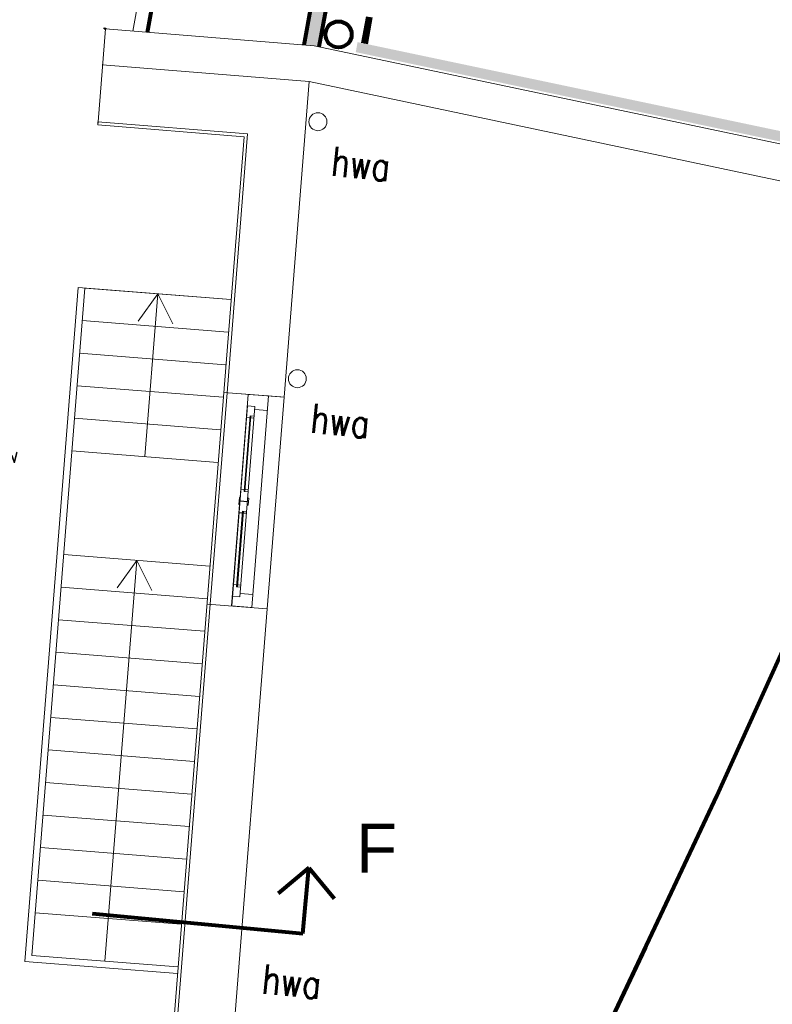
# Model space of a CAD drawing. Header units: millimetres. Extents: x -34570 to 24172, y 36800 to 73669.
# Tile 9 of 91: x -24789 to -20176, y 59877 to 65908. Entities that reach past the tile are written whole.
import ezdxf

# ---------------------------------------------------------------- set-up
doc = ezdxf.new("R2010")
doc.units = ezdxf.units.MM
doc.layers.get('0').update_dxf_attribs({"color": 253})
for name, color, linetype, lineweight in [('Algemeen', 253, 'Continuous', 9), ('Algemeen01', 253, 'Continuous', 80), ('B21-BUITENWANDEN_1', 253, 'Continuous', 9), ('B22-BINNENWANDEN_1', 253, 'Continuous', 9), ('B24-TRAPPEN-HELLINGEN', 253, 'Continuous', 9), ('B31-WANDOPENING-BUITEN', 253, 'Continuous', 9), ('K24-TRAPPEN-HELLINGEN', 253, 'Continuous', 9), ('Standard', 253, 'Continuous', 9), ('XR$4$Algemeen01', 253, 'Continuous', 80), ('XR$4$B22-BINNENWANDEN', 253, 'Continuous', 9), ('XR$4$STANDARD', 253, 'Continuous', 9)]:
    doc.layers.add(name, color=color, linetype=linetype, lineweight=lineweight)
doc.layers.add('XR$4$Filling', color=253, linetype='Continuous')
doc.styles.add('ARIAL', font='arial.ttf')
doc.styles.add('ISOCT3', font='isoct3.shx')
doc.styles.add('TXT', font='txt.shx')

msp = doc.modelspace()

# ---------------------------------------------------------------- hatches: boundary and pattern name
h = msp.add_hatch(color=256)
h.paths.add_polyline_path([(-24261.37746, 65851.07185), (-24260.92819, 65856.57586), (-24271.93621, 65857.47442), (-24272.38549, 65851.9704)])
h.paths.add_polyline_path([(-24267.90367, 65854.83663), (-24265.70206, 65854.65692), (-24265.66462, 65855.11559), (-24264.6387, 65854.1084), (-24265.81438, 65853.28092), (-24265.77694, 65853.73959), (-24267.97855, 65853.9193)], flags=16)
h.paths.add_polyline_path([(-24269.12055, 65855.76707), (-24269.99769, 65854.81197), (-24269.89803, 65854.5377), (-24268.49151, 65854.42289), (-24268.52895, 65853.96423), (-24269.17109, 65854.01664), (-24269.2254, 65853.3512), (-24269.55367, 65853.25419), (-24269.79986, 65853.01636), (-24269.90813, 65852.69163), (-24271.11808, 65852.7904), (-24271.31887, 65854.00727), (-24270.46199, 65853.93733), (-24270.69461, 65854.58426), (-24270.55085, 65856.34554), (-24271.83512, 65856.45037), (-24271.79768, 65856.90904), (-24270.05474, 65856.76677), (-24270.17448, 65855.29981), (-24269.56636, 65855.96198), (-24269.4669, 65857.18051), (-24269.00823, 65857.14307)], flags=16)
h.paths.add_polyline_path([(-24269.35795, 65852.10655), (-24269.56997, 65852.23084), (-24269.70706, 65852.43482), (-24269.74207, 65852.67808), (-24269.66807, 65852.91244), (-24269.49972, 65853.09148), (-24269.27035, 65853.17975), (-24269.02539, 65853.15975), (-24268.81338, 65853.03546), (-24268.67628, 65852.83148), (-24268.64127, 65852.58822), (-24268.71527, 65852.35386), (-24268.88363, 65852.17482), (-24269.113, 65852.08655)], flags=16)
h.paths.add_polyline_path([(-24262.05143, 65851.86562), (-24264.25303, 65852.04533), (-24263.92356, 65856.08161), (-24261.72196, 65855.9019)], flags=16)
at = {"layer": 'XR$4$Filling'}
msp.add_hatch(color=256, dxfattribs=at).paths.add_polyline_path([(-22955.16219, 65741.58528), (-22913.52304, 65972.43714), (-23002.0938, 65988.41279), (-23044.77853, 65751.76409), (-22984.16305, 65746.81621)])

# ---------------------------------------------------------------- linework, layer by layer
for p, q in [((-24272.38549, 65851.9704), (-24271.93621, 65857.47442)), ((-24271.93621, 65857.47442), (-24260.92819, 65856.57586)), ((-24271.83512, 65856.45037), (-24271.79768, 65856.90904)), ((-24270.55085, 65856.34554), (-24271.83512, 65856.45037)), ((-24271.79768, 65856.90904), (-24270.05474, 65856.76677)), ((-24270.69461, 65854.58426), (-24270.55085, 65856.34554)), ((-24270.55085, 65856.34554), (-24270.69461, 65854.58426)), ((-24270.05474, 65856.76677), (-24270.17448, 65855.29981)), ((-24270.17448, 65855.29981), (-24269.56636, 65855.96198)), ((-24269.12055, 65855.76707), (-24269.99769, 65854.81197)), ((-24269.56636, 65855.96198), (-24269.4669, 65857.18051)), ((-24269.4669, 65857.18051), (-24269.00823, 65857.14307)), ((-24269.00823, 65857.14307), (-24269.12055, 65855.76707)), ((-24264.25303, 65852.04533), (-24263.92356, 65856.08161)), ((-24263.92356, 65856.08161), (-24261.72196, 65855.9019)), ((-24261.72196, 65855.9019), (-24262.05143, 65851.86562)), ((-24261.37746, 65851.07185), (-24260.92819, 65856.57586)), ((-24272.38549, 65851.9704), (-24261.37746, 65851.07185)), ((-24271.11808, 65852.7904), (-24271.31887, 65854.00727)), ((-24271.31887, 65854.00727), (-24270.84608, 65853.96868)), ((-24269.90813, 65852.69163), (-24271.11808, 65852.7904)), ((-24270.84608, 65853.96868), (-24270.72252, 65853.21983)), ((-24270.72252, 65853.21983), (-24270.18832, 65853.17623)), ((-24270.18832, 65853.17623), (-24270.69461, 65854.58426)), ((-24269.99769, 65854.81197), (-24269.64673, 65853.84611)), ((-24269.64673, 65853.84611), (-24269.59231, 65854.51275)), ((-24269.59231, 65854.51275), (-24268.49151, 65854.42289)), ((-24269.17109, 65854.01664), (-24269.2254, 65853.3512)), ((-24268.52895, 65853.96423), (-24269.17109, 65854.01664)), ((-24268.49151, 65854.42289), (-24268.52895, 65853.96423)), ((-24267.97855, 65853.9193), (-24267.90367, 65854.83663)), ((-24265.77694, 65853.73959), (-24267.97855, 65853.9193)), ((-24267.90367, 65854.83663), (-24265.70206, 65854.65692)), ((-24264.6387, 65854.1084), (-24265.81438, 65853.28092)), ((-24265.81438, 65853.28092), (-24265.77694, 65853.73959)), ((-24265.70206, 65854.65692), (-24265.66462, 65855.11559)), ((-24265.66462, 65855.11559), (-24264.6387, 65854.1084)), ((-24262.05143, 65851.86562), (-24264.25303, 65852.04533))]:
    msp.add_line(p, q)
for centre, radius in [((-24271.93621, 65857.47442), 0.01), ((-24269.19167, 65852.63315), 0.55223)]:
    msp.add_circle(centre, radius)
msp.add_arc((-24269.19167, 65852.63315), 0.71885, 92.689605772, 175.333444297)
at = {"layer": 'Algemeen01'}
for p, q in [((-23016.76774, 60712.55961), (-23204.77483, 60556.68922)), ((-23054.21196, 60311.88926), (-23016.76774, 60712.55961)), ((-23016.76774, 60712.55961), (-22860.89735, 60524.55252)), ((-24345.20252, 60432.5374), (-23054.21196, 60311.88926)), ((-21174.67579, 59760.45756), (-20954.18539, 60224.58948))]:
    msp.add_line(p, q, dxfattribs=at)
msp.add_lwpolyline([(-17499.88837, 70920.53218), (-17678.59616, 69991.13435), (-18267.17774, 67257.27745), (-18525.00591, 66279.09409), (-18922.75211, 65000.24776), (-19445.06279, 63599.95474), (-19986.67088, 62321.21825), (-20516.79619, 61154.02206), (-20844.38914, 60456.80153), (-21174.67579, 59760.45756)], dxfattribs=at)
at = {"layer": 'B21-BUITENWANDEN_1'}
for p, q in [((-22984.16305, 65746.81621), (-24262.91694, 65851.19751)), ((-19940.03451, 65106.51966), (-22984.16305, 65746.81621)), ((-24281.47077, 65634.54665), (-24281.67294, 65631.9968)), ((-23015.87952, 65528.67343), (-24281.67294, 65631.9968)), ((-24281.67294, 65631.9968), (-23015.87952, 65528.67343)), ((-23015.87952, 65528.67343), (-23169.14714, 63595.59934)), ((-19768.96743, 64845.72375), (-23015.87952, 65528.67343)), ((-24309.33665, 65283.09082), (-24310.91743, 65263.15334)), ((-24310.91743, 65263.15334), (-23413.89847, 65189.93205)), ((-24309.33665, 65283.09082), (-23392.38393, 65208.24239)), ((-24309.33665, 65283.09082), (-23392.38393, 65208.24239)), ((-23392.38393, 65208.24239), (-23518.05217, 63623.26297)), ((-23392.38393, 65208.24239), (-23518.05217, 63623.26297)), ((-23413.89847, 65189.93205), (-23996.40963, 57843.06245)), ((-23158.14961, 63734.30467), (-23158.14961, 63734.30467)), ((-23158.14961, 63734.30467), (-23158.14961, 63734.30467)), ((-23169.14714, 63595.59934), (-23537.9896, 63624.84375)), ((-23537.9896, 63624.84375), (-23189.07659, 63597.28093)), ((-23620.8028, 62327.32998), (-23840.26216, 59559.41854)), ((-23620.8028, 62327.32998), (-23831.56787, 59669.07441)), ((-23271.89776, 62299.66635), (-23640.74023, 62328.91076)), ((-23271.89776, 62299.66635), (-23482.66284, 59641.41078))]:
    msp.add_line(p, q, dxfattribs=at)
at = {"layer": 'B22-BINNENWANDEN_1'}
for p, q in [((-24309.2903, 65283.08704), (-24262.91694, 65851.19751)), ((-24310.91743, 65263.15334), (-24309.2903, 65283.08704))]:
    msp.add_line(p, q, dxfattribs=at)
at = {"layer": 'B24-TRAPPEN-HELLINGEN'}
for p, q in [((-24390.12157, 64264.19826), (-24714.18123, 60177.02499)), ((-23495.25523, 64193.247), (-24390.12157, 64264.19826)), ((-23511.06302, 63993.8727), (-24405.92936, 64064.82396)), ((-23526.87081, 63794.49839), (-24421.73715, 63865.44965)), ((-23542.6786, 63595.12409), (-24437.54493, 63666.07534)), ((-23558.48638, 63395.74978), (-24453.35272, 63466.70104)), ((-23574.29417, 63196.37548), (-24469.16051, 63267.32673)), ((-23822.47645, 60066.19887), (-24757.21765, 60140.31169)), ((-23819.31489, 60106.07374), (-24714.18123, 60177.02499))]:
    msp.add_line(p, q, dxfattribs=at)
at = {"layer": 'B31-WANDOPENING-BUITEN'}
for p, q in [((-23388.45545, 63613.03111), (-23438.38435, 62980.98968)), ((-23388.45545, 63613.03111), (-23263.84366, 63603.18725)), ((-23263.84366, 63603.18725), (-23366.22428, 62307.16835)), ((-23391.97423, 63543.09101), (-23488.84228, 62316.85471)), ((-23347.11398, 63539.54722), (-23439.25418, 62373.15999)), ((-23393.96802, 63543.24851), (-23347.11398, 63539.54722)), ((-23348.689, 63519.60933), (-23270.93124, 63513.46676)), ((-23376.7614, 63481.70233), (-23413.38139, 63018.13604)), ((-23371.77692, 63481.30858), (-23408.39692, 63017.74228)), ((-23397.64429, 63471.31462), (-23377.70641, 63469.7396)), ((-23376.7614, 63481.70233), (-23351.83904, 63479.73356)), ((-23372.72194, 63469.34584), (-23352.78405, 63467.77083)), ((-23434.36805, 63031.83129), (-23412.43638, 63030.09877)), ((-23407.45191, 63029.70501), (-23387.51402, 63028.13)), ((-23442.37193, 62981.30468), (-23445.67946, 62939.43512)), ((-23442.37193, 62981.30468), (-23436.39056, 62980.83218)), ((-23437.96558, 62960.89429), (-23393.10533, 62957.3505)), ((-23413.38139, 63018.13604), (-23388.45903, 63016.16726)), ((-23391.53031, 62977.28839), (-23385.54895, 62976.81588)), ((-23385.54895, 62976.81588), (-23388.85649, 62934.94632)), ((-23441.69189, 62939.12012), (-23490.83607, 62317.01221)), ((-23445.67946, 62939.43512), (-23439.6981, 62938.96261)), ((-23438.12308, 62958.9005), (-23393.26283, 62955.35671)), ((-23394.83785, 62935.41882), (-23388.85649, 62934.94632)), ((-23422.8315, 62898.50872), (-23459.45149, 62434.94242)), ((-23417.84702, 62898.11496), (-23454.46702, 62434.54867)), ((-23443.71439, 62888.121), (-23423.77651, 62886.54598)), ((-23422.8315, 62898.50872), (-23397.90914, 62896.53994)), ((-23418.79204, 62886.15223), (-23398.85415, 62884.57721)), ((-23478.44436, 62448.48017), (-23458.50648, 62446.90515)), ((-23459.45149, 62434.94242), (-23434.52913, 62432.97365)), ((-23453.52201, 62446.5114), (-23433.58412, 62444.93638)), ((-23486.10822, 62376.86128), (-23439.25418, 62373.15999)), ((-23437.67917, 62393.09788), (-23359.92141, 62386.95531)), ((-23490.83607, 62317.01221), (-23366.22428, 62307.16835))]:
    msp.add_line(p, q, dxfattribs=at)
at = {"layer": 'K24-TRAPPEN-HELLINGEN'}
for p, q in [((-24429.99643, 64267.35982), (-24757.21765, 60140.31169)), ((-23495.25523, 64193.247), (-24429.99643, 64267.35982)), ((-23511.06302, 63993.8727), (-24405.92936, 64064.82396)), ((-23526.87081, 63794.49839), (-24421.73715, 63865.44965)), ((-23542.6786, 63595.12409), (-24437.54493, 63666.07534)), ((-23558.48638, 63395.74978), (-24453.35272, 63466.70104)), ((-23574.29417, 63196.37548), (-24469.16051, 63267.32673)), ((-23624.71514, 62560.44561), (-24519.58147, 62631.39687)), ((-23640.52292, 62361.0713), (-24535.38926, 62432.02256)), ((-23656.33071, 62161.697), (-24551.19705, 62232.64825)), ((-23672.1385, 61962.32269), (-24567.00484, 62033.27395)), ((-23687.94629, 61762.94839), (-24582.81263, 61833.89964)), ((-23703.75408, 61563.57408), (-24598.62042, 61634.52534)), ((-23719.56187, 61364.19977), (-24614.4282, 61435.15103)), ((-23735.36965, 61164.82547), (-24630.23599, 61235.77673)), ((-23751.17744, 60965.45116), (-24646.04378, 61036.40242)), ((-23766.98523, 60766.07686), (-24661.85157, 60837.02811)), ((-23782.79302, 60566.70255), (-24677.65936, 60637.65381)), ((-23798.60081, 60367.32825), (-24693.46714, 60438.2795))]:
    msp.add_line(p, q, dxfattribs=at)
at = {"layer": 'Standard'}
for p, q in [((-23942.6884, 64228.72263), (-24062.61262, 64061.713)), ((-24021.72734, 63231.8511), (-23942.6884, 64228.72263)), ((-23942.6884, 64228.72263), (-23850.58049, 64044.90161)), ((-23620.8028, 62327.32998), (-23518.05172, 63623.26873)), ((-23169.14714, 63595.59934), (-23271.89776, 62299.66635)), ((-24266.74806, 60141.54936), (-24072.14831, 62595.92124)), ((-24072.14831, 62595.92124), (-24192.07253, 62428.9116)), ((-24072.14831, 62595.92124), (-23980.04039, 62412.10021))]:
    msp.add_line(p, q, dxfattribs=at)
for centre in [(-22961.26992, 65283.12542), (-23087.39564, 63708.94045)]:
    msp.add_circle(centre, 55, dxfattribs=at)
at = {"layer": 'XR$4$Algemeen01'}
for p, q in [((-24006.11581, 65830.23551), (-23786.49058, 67047.86124)), ((-23044.77853, 65751.76409), (-23002.0938, 65988.41279)), ((-22913.52304, 65972.43714), (-22955.16219, 65741.58528)), ((-22683.24424, 65763.28584), (-22653.96376, 65925.61998)), ((-22665.62234, 65759.57928), (-22636.24961, 65922.42485))]:
    msp.add_line(p, q, dxfattribs=at)
msp.add_circle((-22834.79856, 65817.43739), 80, dxfattribs=at)
at = {"layer": 'XR$4$B22-BINNENWANDEN'}
msp.add_line((-24096.24118, 65837.59221), (-23857.70215, 67160.07806), dxfattribs=at)
at = {"layer": 'XR$4$STANDARD'}
for points in [[(-20009.89614, 65137.11098), (-22729.29394, 65709.10425), (-19999.77504, 65186.07621), (-22720.41488, 65758.33073)], [(-20012.00745, 65188.64915, -2520), (-22720.41488, 65758.33073, -2520), (-20009.47717, 65200.89046, -2520), (-22718.19511, 65770.63735, -2520)]]:
    msp.add_solid(points, dxfattribs=at)

# ---------------------------------------------------------------- texts
at = {"layer": 'Algemeen', "insert": (-22727.53923, 60683.6923), "char_height": 300, "width": 401.8894009, "attachment_point": 7, "style": 'ARIAL'}
msp.add_mtext('\\W0.98;F', dxfattribs=at)
at = {"layer": 'Standard', "attachment_point": 7}
for s, insert, char_height, width, rotation, style in [('\\W0.78;hwa', (-22885.74722, 64953.01675), 180, 425.13, 354.319095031, 'TXT'), ('\\W0.78;hwa', (-23011.87294, 63378.83177), 180, 425.13, 354.319095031, 'TXT'), ('\\W1.00;inbouw', (-25166.60321, 63193.20104), 100, 616.6666667, 359.70465092, 'ISOCT3'), ('\\W0.78;hwa', (-23309.8493, 59944.68919), 180, 425.13, 354.319095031, 'TXT')]:
    msp.add_mtext(s, dxfattribs=dict(at, insert=insert, char_height=char_height, width=width, rotation=rotation, style=style))

doc.saveas('drawing.dxf')
